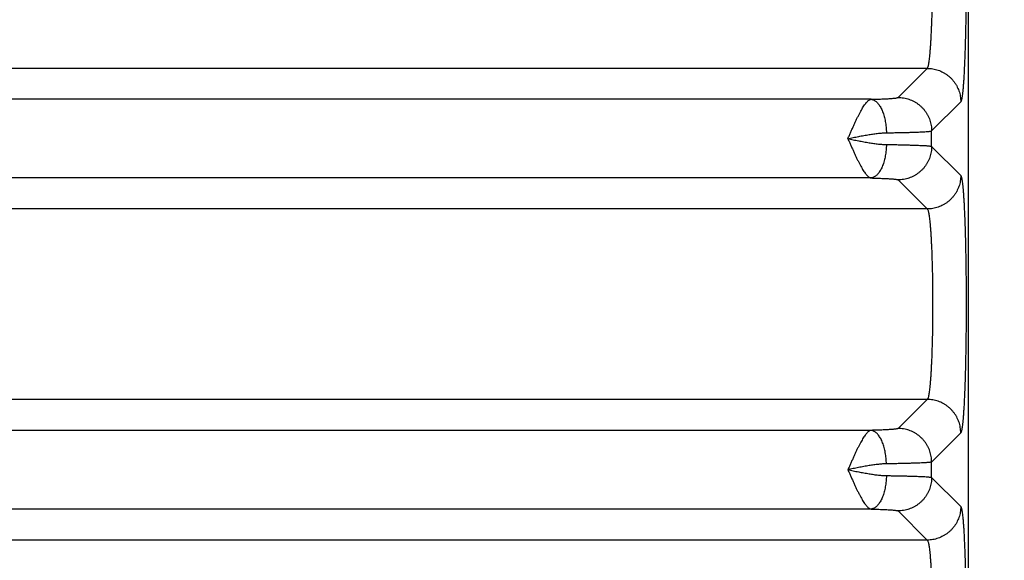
# Model space of a CAD drawing. Header units: inches. Extents: x 0 to 22, y 0 to 17.
# Tile 14 of 49: x 4.6 to 5.8, y 5.6 to 6.2. Entities that reach past the tile are written whole.
import ezdxf

# ---------------------------------------------------------------- set-up
doc = ezdxf.new("R2010")
doc.units = ezdxf.units.IN
doc.header["$LTSCALE"] = 1.21
doc.header["$MEASUREMENT"] = 0
doc.layers.get('0').update_dxf_attribs({"linetype": 'CONTINUOUS'})
doc.layers.add('DIMENSIONS', color=7, linetype='CONTINUOUS')
doc.styles.get("Standard").update_dxf_attribs({"font": 'txt', "width": 0.8})
doc.dimstyles.new('DIMSTYLE_1', dxfattribs={"dimtxt": 0.125, "dimasz": 0.18, "dimexe": 0.18, "dimexo": 0.0625, "dimgap": 0.09, "dimtad": 0, "dimtih": 1, "dimtoh": 1, "dimdec": 3, "dimzin": 4, "dimdsep": 46, "dimtxsty": 'STANDARD', "dimblk": '_FILLED', "dimblk1": '_FILLED', "dimblk2": '_FILLED', "dimcen": 0.09, "dimadec": 0, "dimazin": 0, "dimtp": 0.01, "dimtm": 0.01, "dimtfac": 1, "dimtdec": 3, "dimtofl": 0, "dimtmove": 0, "dimatfit": 3, "dimldrblk": '_FILLED', "dimfxl": 1, "dimtolj": 1, "dimtzin": 4, "dimarcsym": 0})

# ---------------------------------------------------------------- blocks, each defined once
blk = doc.blocks.new('_FILLED')
at = {"color": 0, "linetype": 'BYBLOCK'}
blk.add_solid([(0, 0), (-1, 0.1736), (-1, -0.1736)], dxfattribs=at)
blk = doc.blocks.new('*D1')
at = {"layer": 'DIMENSIONS', "color": 2, "linetype": 'CONTINUOUS'}
for p, q in [((5.7041, 7.102), (7.4016, 7.102)), ((7.2766, 7.102), (7.2766, 6.0363)), ((7.2766, 3.557), (7.2766, 5.7863)), ((5.7392, 3.557), (7.4016, 3.557))]:
    blk.add_line(p, q, dxfattribs=at)
at = {"layer": 'DIMENSIONS', "color": 2, "linetype": 'CONTINUOUS', "xscale": 0.18, "yscale": 0.18, "zscale": 0.18}
for p, rotation in [((7.2766, 7.102), 90), ((7.2766, 3.557), 270)]:
    blk.add_blockref('_FILLED', p, dxfattribs=dict(at, rotation=rotation))
at = {"layer": 'DIMENSIONS', "color": 2, "linetype": 'CONTINUOUS', "width": 0.8}
for s, p in [('[', (7.2391, 5.8488)), (']', (7.8391, 5.8488)), ('3.545', (6.6141, 5.8488)), ('90.04', (7.3391, 5.8488))]:
    blk.add_text(s, height=0.125, dxfattribs=at).set_placement(p)

msp = doc.modelspace()

# ---------------------------------------------------------------- linework, layer by layer
at = {"color": 7, "linetype": 'CONTINUOUS'}
for p, q in [((5.7766, 3.6569), (5.7766, 6.9396)), ((5.7275, 6.1659), (2.3567, 6.1659)), ((5.6928, 6.1312), (5.7275, 6.1659)), ((5.6604, 6.129), (2.4238, 6.129)), ((5.7327, 6.0912), (5.7675, 6.126)), ((5.7327, 6.0728), (5.7327, 6.0912)), ((5.7327, 6.0728), (5.7675, 6.0381)), ((5.6604, 6.0351), (2.4238, 6.0351)), ((5.6928, 6.0329), (5.7275, 5.9981)), ((5.7275, 5.9981), (2.3567, 5.9981)), ((5.7275, 5.7709), (2.3567, 5.7709)), ((5.7275, 5.7709), (5.6928, 5.7362)), ((5.6604, 5.734), (2.4238, 5.734)), ((5.7675, 5.731), (5.7327, 5.6962)), ((5.7327, 5.6778), (5.7327, 5.6962)), ((5.7327, 5.6778), (5.7675, 5.6431)), ((5.6604, 5.6401), (2.4238, 5.6401)), ((5.6928, 5.6379), (5.7275, 5.6031)), ((5.7275, 5.6031), (2.3567, 5.6031))]:
    msp.add_line(p, q, dxfattribs=at)
for points, knots in [([(5.7737, 6.3181), (5.7737, 6.3151), (5.7738, 6.309), (5.7738, 6.2998), (5.7739, 6.2904), (5.7739, 6.281), (5.7739, 6.2716), (5.7738, 6.2622), (5.7738, 6.2528), (5.7737, 6.2435), (5.7736, 6.2344), (5.7735, 6.2255), (5.7733, 6.2168), (5.7731, 6.2083), (5.7729, 6.2001), (5.7727, 6.1921), (5.7725, 6.1845), (5.7722, 6.1773), (5.7719, 6.1705), (5.7716, 6.164), (5.7713, 6.158), (5.771, 6.1525), (5.7706, 6.1474), (5.7703, 6.1429), (5.7699, 6.1388), (5.7695, 6.1353), (5.7691, 6.1323), (5.7687, 6.1299), (5.7683, 6.1281), (5.768, 6.1268), (5.7677, 6.1262), (5.7675, 6.126)], [0, 0, 0, 0, 0.047113, 0.095072, 0.143659, 0.192636, 0.24176, 0.290785, 0.339461, 0.387554, 0.434888, 0.481316, 0.526692, 0.57087, 0.613673, 0.654926, 0.69447, 0.732147, 0.767804, 0.801307, 0.832529, 0.861366, 0.88773, 0.911532, 0.932675, 0.951059, 0.966599, 0.979248, 0.988987, 0.995852, 1, 1, 1, 1]), ([(5.7275, 6.1659), (5.7277, 6.1661), (5.728, 6.1666), (5.7284, 6.1677), (5.7289, 6.1692), (5.7293, 6.1712), (5.7297, 6.1737), (5.7301, 6.1766), (5.7305, 6.1799), (5.7308, 6.1837), (5.7312, 6.1879), (5.7315, 6.1925), (5.7319, 6.1974), (5.7322, 6.2027), (5.7324, 6.2083), (5.7327, 6.2142), (5.7329, 6.2204), (5.7332, 6.2269), (5.7334, 6.2335), (5.7335, 6.238), (5.7335, 6.2403)], [0, 0, 0, 0, 0.009554, 0.024716, 0.045894, 0.073154, 0.106456, 0.145704, 0.190763, 0.241456, 0.297563, 0.358849, 0.425069, 0.495934, 0.571117, 0.650276, 0.733083, 0.819203, 0.908293, 1, 1, 1, 1]), ([(5.7275, 6.1659), (5.7286, 6.1659), (5.7308, 6.1658), (5.7341, 6.1654), (5.7373, 6.1647), (5.7405, 6.1638), (5.7436, 6.1626), (5.7465, 6.1611), (5.7494, 6.1594), (5.752, 6.1575), (5.7546, 6.1554), (5.7569, 6.1531), (5.759, 6.1505), (5.761, 6.1478), (5.7627, 6.145), (5.7641, 6.142), (5.7653, 6.139), (5.7663, 6.1358), (5.767, 6.1326), (5.7674, 6.1293), (5.7675, 6.1271), (5.7675, 6.126)], [0, 0, 0, 0, 0.052604, 0.105216, 0.157836, 0.210463, 0.263096, 0.315735, 0.368379, 0.421026, 0.473675, 0.526324, 0.578973, 0.63162, 0.684264, 0.736903, 0.789537, 0.842164, 0.894784, 0.947396, 1, 1, 1, 1]), ([(5.6328, 6.082), (5.6334, 6.0834), (5.6346, 6.0861), (5.6363, 6.09), (5.6381, 6.094), (5.6398, 6.0978), (5.6415, 6.1015), (5.6432, 6.1051), (5.6448, 6.1085), (5.6465, 6.1117), (5.6481, 6.1147), (5.6496, 6.1175), (5.6511, 6.1199), (5.6526, 6.1221), (5.654, 6.1241), (5.6554, 6.1257), (5.6567, 6.127), (5.6579, 6.128), (5.6592, 6.1287), (5.66, 6.1289), (5.6604, 6.129)], [0, 0, 0, 0, 0.079608, 0.158512, 0.23632, 0.312536, 0.386657, 0.458181, 0.526634, 0.591605, 0.652721, 0.709671, 0.762165, 0.809984, 0.85305, 0.891237, 0.924536, 0.953431, 0.978459, 1, 1, 1, 1]), ([(5.6604, 6.129), (5.6617, 6.129), (5.6642, 6.1291), (5.6679, 6.1292), (5.6715, 6.1293), (5.6748, 6.1294), (5.6779, 6.1296), (5.6807, 6.1297), (5.6833, 6.1299), (5.6856, 6.1301), (5.6876, 6.1302), (5.6892, 6.1304), (5.6906, 6.1306), (5.6916, 6.1308), (5.6923, 6.131), (5.6927, 6.1311), (5.6928, 6.1312)], [0, 0, 0, 0, 0.119141, 0.233742, 0.342844, 0.44556, 0.541059, 0.628583, 0.707653, 0.778005, 0.839323, 0.891206, 0.933307, 0.965392, 0.987447, 1, 1, 1, 1]), ([(5.6604, 6.129), (5.6609, 6.1289), (5.662, 6.1288), (5.6635, 6.1282), (5.6651, 6.1273), (5.6666, 6.1262), (5.668, 6.1248), (5.6694, 6.1231), (5.6707, 6.1212), (5.672, 6.1191), (5.6732, 6.1167), (5.6742, 6.1142), (5.6752, 6.1114), (5.6761, 6.1086), (5.6768, 6.1055), (5.6775, 6.1024), (5.678, 6.0991), (5.6784, 6.0958), (5.6786, 6.0924), (5.6787, 6.0902), (5.6787, 6.089)], [0, 0, 0, 0, 0.03382, 0.068996, 0.106242, 0.146106, 0.188967, 0.235054, 0.284467, 0.337198, 0.393157, 0.45218, 0.514046, 0.578484, 0.645189, 0.713818, 0.784006, 0.855368, 0.927502, 1, 1, 1, 1]), ([(5.6928, 6.1312), (5.6939, 6.1312), (5.6961, 6.1311), (5.6993, 6.1307), (5.7026, 6.13), (5.7057, 6.1291), (5.7088, 6.1279), (5.7118, 6.1264), (5.7146, 6.1247), (5.7173, 6.1228), (5.7198, 6.1207), (5.7222, 6.1183), (5.7243, 6.1158), (5.7262, 6.1131), (5.7279, 6.1103), (5.7294, 6.1073), (5.7306, 6.1042), (5.7315, 6.1011), (5.7322, 6.0978), (5.7326, 6.0945), (5.7327, 6.0923), (5.7327, 6.0912)], [0, 0, 0, 0, 0.052603, 0.105215, 0.157834, 0.210461, 0.263094, 0.315733, 0.368377, 0.421024, 0.473673, 0.526323, 0.578972, 0.63162, 0.684263, 0.736903, 0.789536, 0.842164, 0.894784, 0.947396, 1, 1, 1, 1]), ([(5.6328, 6.082), (5.635, 6.0825), (5.6392, 6.0833), (5.6456, 6.0846), (5.6518, 6.0858), (5.6579, 6.0869), (5.6636, 6.0877), (5.669, 6.0884), (5.674, 6.0889), (5.6772, 6.089), (5.6787, 6.089)], [0, 0, 0, 0, 0.141687, 0.281719, 0.418636, 0.550758, 0.676473, 0.794032, 0.90215, 1, 1, 1, 1]), ([(5.6787, 6.089), (5.6807, 6.0891), (5.6844, 6.0891), (5.6899, 6.0892), (5.6952, 6.0893), (5.7001, 6.0894), (5.7048, 6.0895), (5.7092, 6.0897), (5.7133, 6.0898), (5.717, 6.0899), (5.7203, 6.0901), (5.7233, 6.0902), (5.7259, 6.0904), (5.728, 6.0906), (5.7298, 6.0907), (5.7312, 6.0909), (5.7321, 6.091), (5.7326, 6.0912), (5.7327, 6.0912)], [0, 0, 0, 0, 0.106048, 0.207944, 0.305258, 0.397574, 0.484496, 0.565651, 0.640697, 0.709328, 0.77127, 0.826269, 0.874099, 0.914555, 0.947467, 0.972705, 0.990195, 1, 1, 1, 1]), ([(5.6328, 6.082), (5.6334, 6.0807), (5.6346, 6.078), (5.6363, 6.074), (5.6381, 6.0701), (5.6398, 6.0662), (5.6415, 6.0625), (5.6432, 6.0589), (5.6448, 6.0555), (5.6465, 6.0523), (5.6481, 6.0494), (5.6496, 6.0466), (5.6511, 6.0441), (5.6526, 6.0419), (5.654, 6.04), (5.6554, 6.0384), (5.6567, 6.0371), (5.6579, 6.0361), (5.6591, 6.0354), (5.66, 6.0351), (5.6604, 6.0351)], [0, 0, 0, 0, 0.079546, 0.158497, 0.236315, 0.312517, 0.386613, 0.458113, 0.526553, 0.591524, 0.652646, 0.709596, 0.762079, 0.809876, 0.85292, 0.891123, 0.924434, 0.953321, 0.97841, 1, 1, 1, 1]), ([(5.6328, 6.082), (5.635, 6.0816), (5.6392, 6.0807), (5.6456, 6.0794), (5.6518, 6.0783), (5.6579, 6.0772), (5.6636, 6.0763), (5.669, 6.0756), (5.674, 6.0752), (5.6772, 6.0751), (5.6787, 6.075)], [0, 0, 0, 0, 0.14169, 0.28154, 0.418345, 0.550411, 0.676238, 0.793975, 0.902225, 1, 1, 1, 1]), ([(5.6787, 6.075), (5.6787, 6.0739), (5.6786, 6.0716), (5.6784, 6.0683), (5.678, 6.0649), (5.6775, 6.0617), (5.6768, 6.0585), (5.6761, 6.0555), (5.6752, 6.0526), (5.6742, 6.0499), (5.6732, 6.0473), (5.672, 6.045), (5.6707, 6.0428), (5.6694, 6.0409), (5.668, 6.0393), (5.6666, 6.0379), (5.6651, 6.0367), (5.6635, 6.0359), (5.662, 6.0353), (5.6609, 6.0351), (5.6604, 6.0351)], [0, 0, 0, 0, 0.072498, 0.144632, 0.215994, 0.286182, 0.354812, 0.421516, 0.485955, 0.54782, 0.606842, 0.662801, 0.715533, 0.764945, 0.811032, 0.853894, 0.893758, 0.931004, 0.96618, 1, 1, 1, 1]), ([(5.6787, 6.075), (5.6807, 6.075), (5.6844, 6.0749), (5.6899, 6.0749), (5.6952, 6.0748), (5.7001, 6.0746), (5.7048, 6.0745), (5.7092, 6.0744), (5.7133, 6.0743), (5.717, 6.0741), (5.7203, 6.074), (5.7233, 6.0738), (5.7259, 6.0737), (5.728, 6.0735), (5.7298, 6.0733), (5.7312, 6.0732), (5.7321, 6.073), (5.7326, 6.0729), (5.7327, 6.0728)], [0, 0, 0, 0, 0.106046, 0.207949, 0.305268, 0.397589, 0.484517, 0.565683, 0.640744, 0.709389, 0.771335, 0.826327, 0.874139, 0.914577, 0.947475, 0.972706, 0.990194, 1, 1, 1, 1]), ([(5.7327, 6.0728), (5.7327, 6.0717), (5.7326, 6.0695), (5.7322, 6.0662), (5.7315, 6.063), (5.7306, 6.0598), (5.7294, 6.0568), (5.7279, 6.0538), (5.7262, 6.051), (5.7243, 6.0483), (5.7222, 6.0457), (5.7198, 6.0434), (5.7173, 6.0413), (5.7146, 6.0394), (5.7118, 6.0377), (5.7088, 6.0362), (5.7057, 6.035), (5.7026, 6.034), (5.6993, 6.0334), (5.6961, 6.033), (5.6939, 6.0329), (5.6928, 6.0329)], [0, 0, 0, 0, 0.052604, 0.105216, 0.157836, 0.210463, 0.263097, 0.315736, 0.36838, 0.421027, 0.473676, 0.526326, 0.578975, 0.631622, 0.684266, 0.736905, 0.789538, 0.842165, 0.894785, 0.947397, 1, 1, 1, 1]), ([(5.6604, 6.0351), (5.6617, 6.035), (5.6642, 6.035), (5.6679, 6.0349), (5.6715, 6.0347), (5.6748, 6.0346), (5.6779, 6.0345), (5.6807, 6.0343), (5.6833, 6.0342), (5.6856, 6.034), (5.6876, 6.0338), (5.6892, 6.0336), (5.6906, 6.0335), (5.6916, 6.0333), (5.6923, 6.0331), (5.6927, 6.033), (5.6928, 6.0329)], [0, 0, 0, 0, 0.119071, 0.233636, 0.342715, 0.445414, 0.540918, 0.628481, 0.707605, 0.778001, 0.839334, 0.891215, 0.933307, 0.965381, 0.987445, 1, 1, 1, 1]), ([(5.7675, 6.0381), (5.7675, 6.037), (5.7674, 6.0348), (5.767, 6.0315), (5.7663, 6.0283), (5.7653, 6.0251), (5.7641, 6.022), (5.7627, 6.0191), (5.761, 6.0162), (5.759, 6.0135), (5.7569, 6.011), (5.7546, 6.0087), (5.752, 6.0065), (5.7494, 6.0046), (5.7465, 6.0029), (5.7436, 6.0015), (5.7405, 6.0003), (5.7373, 5.9993), (5.7341, 5.9986), (5.7308, 5.9982), (5.7286, 5.9981), (5.7275, 5.9981)], [0, 0, 0, 0, 0.052604, 0.105216, 0.157836, 0.210463, 0.263097, 0.315736, 0.36838, 0.421027, 0.473676, 0.526325, 0.578974, 0.631621, 0.684265, 0.736904, 0.789537, 0.842164, 0.894784, 0.947396, 1, 1, 1, 1]), ([(5.7675, 6.0381), (5.7677, 6.0379), (5.768, 6.0372), (5.7683, 6.0359), (5.7687, 6.0341), (5.7691, 6.0317), (5.7695, 6.0288), (5.7699, 6.0253), (5.7702, 6.0213), (5.7706, 6.0168), (5.7709, 6.0117), (5.7713, 6.0063), (5.7716, 6.0003), (5.7719, 5.9939), (5.7722, 5.9872), (5.7724, 5.98), (5.7727, 5.9725), (5.7729, 5.9647), (5.7731, 5.9565), (5.7733, 5.9481), (5.7734, 5.9395), (5.7736, 5.9306), (5.7737, 5.9216), (5.7738, 5.9125), (5.7738, 5.9032), (5.7739, 5.8939), (5.7739, 5.8845), (5.7739, 5.8752), (5.7738, 5.8658), (5.7738, 5.8566), (5.7737, 5.8474), (5.7736, 5.8384), (5.7734, 5.8296), (5.7733, 5.8209), (5.7731, 5.8125), (5.7729, 5.8044), (5.7727, 5.7966), (5.7724, 5.789), (5.7722, 5.7819), (5.7719, 5.7751), (5.7716, 5.7687), (5.7713, 5.7628), (5.7709, 5.7573), (5.7706, 5.7523), (5.7702, 5.7478), (5.7699, 5.7438), (5.7695, 5.7403), (5.7691, 5.7374), (5.7687, 5.735), (5.7683, 5.7331), (5.768, 5.7318), (5.7677, 5.7312), (5.7675, 5.731)], [0, 0, 0, 0, 0.002616, 0.006938, 0.013044, 0.020937, 0.030592, 0.041983, 0.055072, 0.069816, 0.086155, 0.104029, 0.123373, 0.144112, 0.16617, 0.189467, 0.213913, 0.239417, 0.265887, 0.293223, 0.321324, 0.350085, 0.379402, 0.409165, 0.439264, 0.469588, 0.500025, 0.530463, 0.560787, 0.590886, 0.620649, 0.649965, 0.678726, 0.706824, 0.734157, 0.760625, 0.786126, 0.810568, 0.833862, 0.855918, 0.876653, 0.895994, 0.913866, 0.930203, 0.944944, 0.95803, 0.969418, 0.979072, 0.986962, 0.993065, 0.997385, 1, 1, 1, 1]), ([(5.7275, 5.9981), (5.7277, 5.998), (5.728, 5.9974), (5.7285, 5.9963), (5.7289, 5.9947), (5.7293, 5.9927), (5.7297, 5.9901), (5.7301, 5.9871), (5.7305, 5.9837), (5.7309, 5.9798), (5.7312, 5.9755), (5.7316, 5.9708), (5.7319, 5.9657), (5.7322, 5.9602), (5.7325, 5.9545), (5.7328, 5.9484), (5.733, 5.942), (5.7332, 5.9354), (5.7334, 5.9285), (5.7336, 5.9215), (5.7337, 5.9143), (5.7338, 5.907), (5.7339, 5.8995), (5.7339, 5.8921), (5.7339, 5.8845), (5.7339, 5.877), (5.7339, 5.8695), (5.7338, 5.8621), (5.7337, 5.8548), (5.7336, 5.8476), (5.7334, 5.8405), (5.7332, 5.8337), (5.733, 5.8271), (5.7328, 5.8207), (5.7325, 5.8146), (5.7322, 5.8088), (5.7319, 5.8034), (5.7316, 5.7983), (5.7312, 5.7936), (5.7309, 5.7893), (5.7305, 5.7854), (5.7301, 5.7819), (5.7297, 5.7789), (5.7293, 5.7764), (5.7289, 5.7743), (5.7285, 5.7727), (5.728, 5.7716), (5.7277, 5.7711), (5.7275, 5.7709)], [0, 0, 0, 0, 0.003203, 0.008313, 0.015468, 0.024692, 0.035967, 0.049257, 0.06451, 0.081663, 0.100644, 0.121371, 0.143753, 0.167693, 0.193086, 0.219822, 0.247782, 0.276845, 0.306882, 0.337764, 0.369353, 0.401513, 0.434102, 0.466979, 0.5, 0.533021, 0.565898, 0.598487, 0.630647, 0.662237, 0.693118, 0.723155, 0.752218, 0.780178, 0.806914, 0.832307, 0.856247, 0.878629, 0.899356, 0.918337, 0.93549, 0.950743, 0.964033, 0.975308, 0.984532, 0.991687, 0.996797, 1, 1, 1, 1]), ([(5.7675, 5.731), (5.7675, 5.7321), (5.7674, 5.7343), (5.767, 5.7376), (5.7663, 5.7408), (5.7653, 5.744), (5.7641, 5.747), (5.7627, 5.75), (5.761, 5.7528), (5.759, 5.7555), (5.7569, 5.7581), (5.7546, 5.7604), (5.752, 5.7625), (5.7494, 5.7644), (5.7465, 5.7661), (5.7436, 5.7676), (5.7405, 5.7688), (5.7373, 5.7697), (5.7341, 5.7704), (5.7308, 5.7708), (5.7286, 5.7709), (5.7275, 5.7709)], [0, 0, 0, 0, 0.052604, 0.105216, 0.157836, 0.210463, 0.263097, 0.315736, 0.368379, 0.421026, 0.473675, 0.526325, 0.578974, 0.631621, 0.684265, 0.736904, 0.789537, 0.842164, 0.894784, 0.947396, 1, 1, 1, 1]), ([(5.6928, 5.7362), (5.6927, 5.7361), (5.6923, 5.736), (5.6916, 5.7358), (5.6906, 5.7356), (5.6892, 5.7354), (5.6876, 5.7352), (5.6856, 5.7351), (5.6833, 5.7349), (5.6807, 5.7347), (5.6779, 5.7346), (5.6748, 5.7344), (5.6715, 5.7343), (5.6679, 5.7342), (5.6642, 5.7341), (5.6617, 5.734), (5.6604, 5.734)], [0, 0, 0, 0, 0.012556, 0.034621, 0.066697, 0.108792, 0.160676, 0.222014, 0.292415, 0.371547, 0.459114, 0.554622, 0.657323, 0.766404, 0.880974, 1, 1, 1, 1]), ([(5.7327, 5.6962), (5.7327, 5.6973), (5.7326, 5.6995), (5.7322, 5.7028), (5.7315, 5.7061), (5.7306, 5.7092), (5.7294, 5.7123), (5.7279, 5.7153), (5.7262, 5.7181), (5.7243, 5.7208), (5.7222, 5.7233), (5.7198, 5.7257), (5.7173, 5.7278), (5.7146, 5.7297), (5.7118, 5.7314), (5.7088, 5.7329), (5.7057, 5.7341), (5.7026, 5.735), (5.6993, 5.7357), (5.6961, 5.7361), (5.6939, 5.7362), (5.6928, 5.7362)], [0, 0, 0, 0, 0.052604, 0.105216, 0.157836, 0.210463, 0.263097, 0.315736, 0.36838, 0.421027, 0.473676, 0.526326, 0.578975, 0.631622, 0.684266, 0.736905, 0.789538, 0.842165, 0.894785, 0.947397, 1, 1, 1, 1]), ([(5.6604, 5.734), (5.66, 5.7339), (5.6591, 5.7337), (5.6579, 5.733), (5.6567, 5.732), (5.6554, 5.7307), (5.654, 5.7291), (5.6526, 5.7271), (5.6511, 5.7249), (5.6496, 5.7224), (5.648, 5.7197), (5.6465, 5.7167), (5.6448, 5.7135), (5.6432, 5.7101), (5.6415, 5.7065), (5.6398, 5.7028), (5.6381, 5.699), (5.6363, 5.695), (5.6346, 5.691), (5.6334, 5.6883), (5.6328, 5.687)], [0, 0, 0, 0, 0.021615, 0.046652, 0.075398, 0.108711, 0.146961, 0.189977, 0.23778, 0.290274, 0.347209, 0.408313, 0.47327, 0.541711, 0.61323, 0.687363, 0.76359, 0.841388, 0.920238, 1, 1, 1, 1]), ([(5.6787, 5.694), (5.6787, 5.6952), (5.6786, 5.6974), (5.6784, 5.7008), (5.678, 5.7041), (5.6775, 5.7074), (5.6768, 5.7105), (5.6761, 5.7136), (5.6752, 5.7164), (5.6742, 5.7192), (5.6732, 5.7217), (5.672, 5.7241), (5.6707, 5.7262), (5.6694, 5.7281), (5.668, 5.7298), (5.6666, 5.7312), (5.6651, 5.7323), (5.6635, 5.7332), (5.662, 5.7338), (5.6609, 5.7339), (5.6604, 5.734)], [0, 0, 0, 0, 0.072498, 0.144632, 0.215994, 0.286182, 0.354811, 0.421516, 0.485955, 0.54782, 0.606843, 0.662801, 0.715533, 0.764946, 0.811033, 0.853894, 0.893758, 0.931004, 0.96618, 1, 1, 1, 1]), ([(5.6787, 5.694), (5.6772, 5.694), (5.674, 5.6939), (5.669, 5.6934), (5.6636, 5.6927), (5.6579, 5.6919), (5.6518, 5.6908), (5.6456, 5.6896), (5.6392, 5.6883), (5.635, 5.6875), (5.6328, 5.687)], [0, 0, 0, 0, 0.09769, 0.205934, 0.323715, 0.449606, 0.581739, 0.718574, 0.858412, 1, 1, 1, 1]), ([(5.7327, 5.6962), (5.7326, 5.6962), (5.7321, 5.696), (5.7312, 5.6959), (5.7298, 5.6957), (5.728, 5.6956), (5.7259, 5.6954), (5.7233, 5.6952), (5.7203, 5.6951), (5.717, 5.6949), (5.7133, 5.6948), (5.7092, 5.6947), (5.7048, 5.6945), (5.7001, 5.6944), (5.6952, 5.6943), (5.6899, 5.6942), (5.6844, 5.6941), (5.6807, 5.6941), (5.6787, 5.694)], [0, 0, 0, 0, 0.009806, 0.027294, 0.052525, 0.085423, 0.125861, 0.173673, 0.228664, 0.29061, 0.359255, 0.434316, 0.515482, 0.602411, 0.694732, 0.792051, 0.893954, 1, 1, 1, 1]), ([(5.6328, 5.687), (5.6334, 5.6857), (5.6346, 5.683), (5.6363, 5.679), (5.6381, 5.6751), (5.6398, 5.6712), (5.6415, 5.6675), (5.6432, 5.6639), (5.6448, 5.6605), (5.6465, 5.6573), (5.6481, 5.6544), (5.6496, 5.6516), (5.6511, 5.6491), (5.6526, 5.6469), (5.654, 5.645), (5.6554, 5.6434), (5.6567, 5.6421), (5.6579, 5.6411), (5.6591, 5.6404), (5.66, 5.6401), (5.6604, 5.6401)], [0, 0, 0, 0, 0.079225, 0.158213, 0.236036, 0.31223, 0.386325, 0.457846, 0.52632, 0.591325, 0.652475, 0.709451, 0.761959, 0.809781, 0.852848, 0.891071, 0.924398, 0.9533, 0.9784, 1, 1, 1, 1]), ([(5.6328, 5.687), (5.635, 5.6866), (5.6392, 5.6857), (5.6456, 5.6844), (5.6518, 5.6833), (5.6579, 5.6822), (5.6636, 5.6813), (5.669, 5.6806), (5.674, 5.6802), (5.6772, 5.6801), (5.6787, 5.68)], [0, 0, 0, 0, 0.141583, 0.281445, 0.418207, 0.550329, 0.67618, 0.793932, 0.902207, 1, 1, 1, 1]), ([(5.6787, 5.68), (5.6787, 5.6789), (5.6786, 5.6766), (5.6784, 5.6733), (5.678, 5.6699), (5.6775, 5.6667), (5.6768, 5.6635), (5.6761, 5.6605), (5.6752, 5.6576), (5.6742, 5.6549), (5.6732, 5.6523), (5.672, 5.65), (5.6707, 5.6478), (5.6694, 5.6459), (5.668, 5.6443), (5.6666, 5.6429), (5.6651, 5.6417), (5.6635, 5.6409), (5.662, 5.6403), (5.6609, 5.6401), (5.6604, 5.6401)], [0, 0, 0, 0, 0.072498, 0.144632, 0.215994, 0.286182, 0.354812, 0.421516, 0.485955, 0.54782, 0.606842, 0.662801, 0.715533, 0.764945, 0.811032, 0.853894, 0.893758, 0.931004, 0.96618, 1, 1, 1, 1]), ([(5.6787, 5.68), (5.6807, 5.68), (5.6844, 5.6799), (5.6899, 5.6799), (5.6952, 5.6798), (5.7001, 5.6796), (5.7048, 5.6795), (5.7092, 5.6794), (5.7133, 5.6793), (5.717, 5.6791), (5.7203, 5.679), (5.7233, 5.6788), (5.7259, 5.6787), (5.728, 5.6785), (5.7298, 5.6783), (5.7312, 5.6782), (5.7321, 5.678), (5.7326, 5.6779), (5.7327, 5.6778)], [0, 0, 0, 0, 0.106046, 0.207949, 0.305268, 0.397589, 0.484517, 0.565683, 0.640743, 0.709389, 0.771335, 0.826327, 0.874139, 0.914577, 0.947475, 0.972706, 0.990194, 1, 1, 1, 1]), ([(5.7327, 5.6778), (5.7327, 5.6767), (5.7326, 5.6745), (5.7322, 5.6712), (5.7315, 5.668), (5.7306, 5.6648), (5.7294, 5.6618), (5.7279, 5.6588), (5.7262, 5.656), (5.7243, 5.6533), (5.7222, 5.6507), (5.7198, 5.6484), (5.7173, 5.6463), (5.7146, 5.6444), (5.7118, 5.6427), (5.7088, 5.6412), (5.7057, 5.64), (5.7026, 5.639), (5.6993, 5.6384), (5.6961, 5.638), (5.6939, 5.6379), (5.6928, 5.6379)], [0, 0, 0, 0, 0.052604, 0.105216, 0.157836, 0.210463, 0.263097, 0.315736, 0.36838, 0.421027, 0.473676, 0.526326, 0.578975, 0.631622, 0.684266, 0.736905, 0.789538, 0.842165, 0.894785, 0.947397, 1, 1, 1, 1]), ([(5.7675, 5.6431), (5.7675, 5.642), (5.7674, 5.6398), (5.767, 5.6365), (5.7663, 5.6333), (5.7653, 5.6301), (5.7641, 5.627), (5.7627, 5.6241), (5.761, 5.6212), (5.759, 5.6185), (5.7569, 5.616), (5.7546, 5.6137), (5.752, 5.6115), (5.7494, 5.6096), (5.7465, 5.6079), (5.7436, 5.6065), (5.7405, 5.6053), (5.7373, 5.6043), (5.7341, 5.6036), (5.7308, 5.6032), (5.7286, 5.6031), (5.7275, 5.6031)], [0, 0, 0, 0, 0.052604, 0.105216, 0.157836, 0.210463, 0.263097, 0.315736, 0.36838, 0.421027, 0.473676, 0.526325, 0.578974, 0.631621, 0.684265, 0.736904, 0.789537, 0.842164, 0.894784, 0.947396, 1, 1, 1, 1]), ([(5.7675, 5.6431), (5.7677, 5.6429), (5.768, 5.6422), (5.7683, 5.641), (5.7687, 5.6391), (5.7691, 5.6367), (5.7695, 5.6338), (5.7699, 5.6302), (5.7703, 5.6262), (5.7706, 5.6216), (5.771, 5.6166), (5.7713, 5.611), (5.7716, 5.605), (5.7719, 5.5986), (5.7722, 5.5918), (5.7725, 5.5845), (5.7727, 5.5769), (5.7729, 5.569), (5.7731, 5.5608), (5.7733, 5.5523), (5.7735, 5.5435), (5.7736, 5.5346), (5.7737, 5.5255), (5.7738, 5.5163), (5.7738, 5.5069), (5.7739, 5.4975), (5.7739, 5.488), (5.7739, 5.4786), (5.7738, 5.4693), (5.7738, 5.4601), (5.7737, 5.454), (5.7737, 5.4509)], [0, 0, 0, 0, 0.004148, 0.011013, 0.020751, 0.033399, 0.048939, 0.067322, 0.088463, 0.112264, 0.138627, 0.167463, 0.198683, 0.232184, 0.267839, 0.305514, 0.345056, 0.386307, 0.429108, 0.473284, 0.518658, 0.565082, 0.612415, 0.660508, 0.709187, 0.758215, 0.807345, 0.856329, 0.904921, 0.952885, 1, 1, 1, 1]), ([(5.6604, 5.6401), (5.6617, 5.64), (5.6642, 5.64), (5.6679, 5.6399), (5.6715, 5.6397), (5.6748, 5.6396), (5.6779, 5.6395), (5.6807, 5.6393), (5.6833, 5.6392), (5.6856, 5.639), (5.6876, 5.6388), (5.6892, 5.6386), (5.6906, 5.6385), (5.6916, 5.6383), (5.6923, 5.6381), (5.6927, 5.638), (5.6928, 5.6379)], [0, 0, 0, 0, 0.119071, 0.233636, 0.342714, 0.445413, 0.540918, 0.62848, 0.707605, 0.778, 0.839334, 0.891215, 0.933307, 0.965381, 0.987445, 1, 1, 1, 1]), ([(5.7275, 5.6031), (5.7277, 5.603), (5.728, 5.6024), (5.7284, 5.6014), (5.7289, 5.5998), (5.7293, 5.5978), (5.7297, 5.5954), (5.7301, 5.5925), (5.7305, 5.5891), (5.7308, 5.5853), (5.7312, 5.5812), (5.7315, 5.5766), (5.7319, 5.5716), (5.7322, 5.5663), (5.7324, 5.5607), (5.7327, 5.5548), (5.7329, 5.5486), (5.7332, 5.5422), (5.7334, 5.5355), (5.7335, 5.531), (5.7335, 5.5287)], [0, 0, 0, 0, 0.009555, 0.024717, 0.045896, 0.073158, 0.106459, 0.145706, 0.190766, 0.24146, 0.297567, 0.358856, 0.425078, 0.495945, 0.571127, 0.650282, 0.733085, 0.819202, 0.90829, 1, 1, 1, 1])]:
    msp.add_open_spline(points, degree=3, knots=knots, dxfattribs=at)

# ---------------------------------------------------------------- dimensions: what is measured, and where the dimension line sits
at = {"layer": 'DIMENSIONS', "color": 2, "linetype": 'CONTINUOUS'}
dim = msp.add_linear_dim(base=(7.2766, 7.102), p1=(5.7392, 3.557), p2=(5.7041, 7.102), angle=90, dimstyle='DIMSTYLE_1', dxfattribs=at)
dim.commit()
dim.dimension.update_dxf_attribs({"geometry": '*D1', "text_midpoint": (7.2766, 5.9113), "dimtype": 160})

doc.saveas('drawing.dxf')
